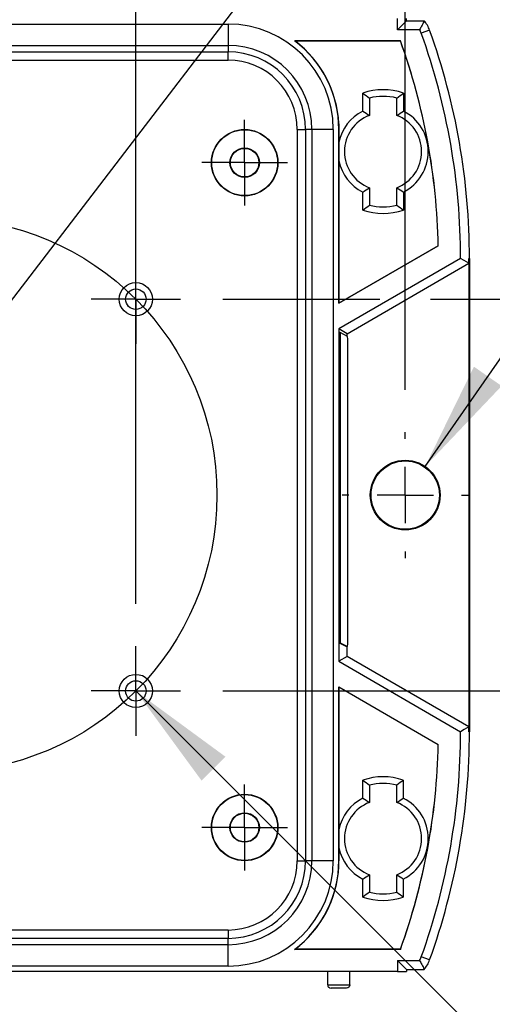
# Model space of a CAD drawing. Header units: millimetres. Extents: x 19 to 819, y 19 to 629.
# Tile 9 of 18: x 192 to 235, y 285 to 373. Entities that reach past the tile are written whole.
import ezdxf

# ---------------------------------------------------------------- set-up
doc = ezdxf.new("R2010")
doc.units = ezdxf.units.MM
doc.header["$LTSCALE"] = 3
doc.linetypes.add('SLD-Center', pattern=[19.05, 15.24, -1.27, 1.27, -1.27])
doc.linetypes.add('SLD-Solid', pattern=[0])
doc.layers.add('CENTER', color=40, linetype='SLD-Center')
doc.layers.add('DIMENSIONS', color=140, linetype='SLD-Solid', lineweight=25)
doc.styles.add('SLDTEXTSTYLE0', font='TXT', dxfattribs={"width": 0.7})
doc.dimstyles.new('SLDDIMSTYLE0', dxfattribs={"dimtxt": 6.474023, "dimasz": 9.906, "dimexe": 0, "dimexo": 0.0625, "dimgap": 1.618506, "dimtad": 0, "dimtih": 1, "dimtoh": 1, "dimdec": 1, "dimrnd": 1e-09, "dimzin": 4, "dimdsep": 46, "dimtxsty": 'SLDTEXTSTYLE0', "dimsah": 1, "dimcen": 0, "dimadec": 0, "dimazin": 1, "dimtfac": 1, "dimtdec": 1, "dimtofl": 0, "dimtmove": 0, "dimatfit": 3, "dimfxl": 0, "dimfrac": 2, "dimtolj": 1, "dimtzin": 12, "dimarcsym": 0})
doc.dimstyles.new('SLDDIMSTYLE2', dxfattribs={"dimtxt": 6.474023, "dimasz": 9.906, "dimexe": 0, "dimexo": 0.0625, "dimgap": 1.618506, "dimtad": 0, "dimtih": 1, "dimtoh": 1, "dimdec": 1, "dimrnd": 1e-09, "dimzin": 4, "dimdsep": 46, "dimtxsty": 'SLDTEXTSTYLE0', "dimsah": 1, "dimcen": 0.09, "dimadec": 0, "dimazin": 1, "dimtfac": 1, "dimtdec": 1, "dimtofl": 0, "dimtmove": 0, "dimatfit": 3, "dimfxl": 0, "dimfrac": 2, "dimtolj": 1, "dimtzin": 12, "dimarcsym": 0})
doc.dimstyles.new('SLDDIMSTYLE3', dxfattribs={"dimtxt": 6.474023, "dimasz": 9.906, "dimexe": 0, "dimexo": 0.0625, "dimgap": 1.618506, "dimtad": 0, "dimtih": 1, "dimtoh": 1, "dimdec": 1, "dimrnd": 1e-09, "dimzin": 12, "dimdsep": 46, "dimtxsty": 'SLDTEXTSTYLE0', "dimsah": 1, "dimcen": 0, "dimadec": 0, "dimazin": 3, "dimtfac": 1, "dimtdec": 1, "dimtofl": 0, "dimtmove": 0, "dimatfit": 3, "dimfxl": 0, "dimfrac": 2, "dimtolj": 1, "dimtzin": 12, "dimarcsym": 0})
doc.dimstyles.new('SLDDIMSTYLE4', dxfattribs={"dimtxt": 6.474023, "dimasz": 9.906, "dimexe": 0, "dimexo": 0.0625, "dimgap": 1.618506, "dimtad": 0, "dimtih": 1, "dimtoh": 1, "dimdec": 1, "dimrnd": 1e-09, "dimzin": 12, "dimdsep": 46, "dimtxsty": 'SLDTEXTSTYLE0', "dimsah": 1, "dimcen": 0, "dimadec": 0, "dimazin": 3, "dimtfac": 1, "dimtdec": 1, "dimtofl": 0, "dimtmove": 0, "dimatfit": 3, "dimfxl": 0, "dimfrac": 2, "dimtolj": 1, "dimtzin": 12, "dimarcsym": 0})
doc.dimstyles.new('SLDDIMSTYLE5', dxfattribs={"dimtxt": 6.474023, "dimasz": 9.906, "dimexe": 0, "dimexo": 0.0625, "dimgap": 1.618506, "dimtad": 0, "dimtih": 1, "dimtoh": 1, "dimdec": 1, "dimrnd": 1e-09, "dimzin": 12, "dimdsep": 46, "dimtxsty": 'SLDTEXTSTYLE0', "dimsah": 1, "dimcen": 0.09, "dimadec": 0, "dimazin": 3, "dimtfac": 1, "dimtdec": 1, "dimtmove": 0, "dimatfit": 0, "dimfxl": 0, "dimfrac": 2, "dimtolj": 1, "dimtzin": 12, "dimarcsym": 0})

# ---------------------------------------------------------------- blocks, each defined once
blk = doc.blocks.new('_D')
at = {"layer": 'DIMENSIONS'}
for p, q in [((202.857, 312.812), (263.935, 251.733)), ((296.696, 266.28), (294.522, 266.28)), ((294.522, 266.28), (294.522, 255.99)), ((315.935, 266.28), (318.109, 266.28)), ((318.109, 266.28), (318.109, 255.99)), ((294.522, 255.99), (296.696, 255.99)), ((318.109, 255.99), (315.935, 255.99)), ((263.935, 251.733), (280.604, 251.733))]:
    blk.add_line(p, q, dxfattribs=at)
blk.add_solid([(202.857, 312.812), (208.784, 304.729), (210.939, 306.885)], dxfattribs=at)
at = {"layer": 'DIMENSIONS', "char_height": 6.35, "attachment_point": 1, "style": 'SLDTEXTSTYLE0'}
for s, insert in [('%%c', (291.809, 275.915)), ('50.0', (301.584, 275.915)), ('1.97', (296.696, 264.176)), ('DRILLING', (285.366, 252.437)), ('PATTERN', (286.86, 242.148))]:
    blk.add_mtext(s, dxfattribs=dict(at, insert=insert))
blk = doc.blocks.new('_D_3')
at = {"layer": 'DIMENSIONS'}
for p, q in [((183.65, 337.636), (260.513, 438.044)), ((260.513, 438.044), (277.182, 438.044))]:
    blk.add_line(p, q, dxfattribs=at)
blk.add_solid([(183.65, 337.636), (190.881, 344.575), (188.461, 346.428)], dxfattribs=at)
at = {"layer": 'DIMENSIONS', "char_height": 6.35, "attachment_point": 1, "style": 'SLDTEXTSTYLE0'}
for s, insert in [('M20', (297.361, 446.229)), ('KNOCKOUT', (281.944, 435.94))]:
    blk.add_mtext(s, dxfattribs=dict(at, insert=insert))
blk = doc.blocks.new('_D_4')
at = {"layer": 'DIMENSIONS'}
for p, q in [((129.179, 339.989), (129.179, 604.514)), ((227.179, 339.989), (227.179, 604.514)), ((129.179, 594.989), (166.791, 594.989)), ((175.563, 594.989), (173.389, 594.989)), ((173.389, 594.989), (173.389, 584.7)), ((194.801, 594.989), (196.975, 594.989)), ((196.975, 594.989), (196.975, 584.7)), ((227.179, 594.989), (203.573, 594.989)), ((173.389, 584.7), (175.563, 584.7)), ((196.975, 584.7), (194.801, 584.7))]:
    blk.add_line(p, q, dxfattribs=at)
for points in [[(129.179, 594.989), (139.085, 593.465), (139.085, 596.513)], [(227.179, 594.989), (217.273, 596.513), (217.273, 593.465)]]:
    blk.add_solid(points, dxfattribs=at)
at = {"layer": 'DIMENSIONS', "char_height": 6.35, "attachment_point": 1, "style": 'SLDTEXTSTYLE0'}
for s, insert in [('98.0', (175.563, 604.624)), ('3.86', (175.563, 592.886))]:
    blk.add_mtext(s, dxfattribs=dict(at, insert=insert))
blk = doc.blocks.new('_D_6')
at = {"layer": 'DIMENSIONS'}
for p, q in [((296.696, 402.751), (294.522, 402.751)), ((294.522, 402.751), (294.522, 392.462)), ((315.935, 402.751), (318.109, 402.751)), ((318.109, 402.751), (318.109, 392.462)), ((228.978, 333.075), (270.917, 393.35)), ((270.917, 393.35), (287.586, 393.35)), ((294.522, 392.462), (296.696, 392.462)), ((318.109, 392.462), (315.935, 392.462))]:
    blk.add_line(p, q, dxfattribs=at)
blk.add_solid([(228.978, 333.075), (235.887, 340.336), (233.385, 342.077)], dxfattribs=at)
at = {"layer": 'DIMENSIONS', "char_height": 6.35, "attachment_point": 1, "style": 'SLDTEXTSTYLE0'}
for s, insert in [('%%c', (294.502, 412.386)), ('6.3', (304.277, 412.386)), ('0.25', (296.696, 400.648)), ('X2', (300.724, 388.909))]:
    blk.add_mtext(s, dxfattribs=dict(at, insert=insert))
blk = doc.blocks.new('_D_7')
at = {"layer": 'DIMENSIONS'}
for p, q in [((167.502, 320.662), (167.502, 578.987)), ((202.857, 320.662), (202.857, 578.987)), ((167.502, 569.462), (148.452, 569.462)), ((175.563, 569.462), (173.389, 569.462)), ((173.389, 569.462), (173.389, 559.173)), ((194.801, 569.462), (196.975, 569.462)), ((196.975, 569.462), (196.975, 559.173)), ((202.857, 569.462), (221.907, 569.462)), ((173.389, 559.173), (175.563, 559.173)), ((196.975, 559.173), (194.801, 559.173))]:
    blk.add_line(p, q, dxfattribs=at)
for points in [[(167.502, 569.462), (157.596, 570.986), (157.596, 567.938)], [(202.857, 569.462), (212.763, 567.938), (212.763, 570.986)]]:
    blk.add_solid(points, dxfattribs=at)
at = {"layer": 'DIMENSIONS', "char_height": 6.35, "attachment_point": 1, "style": 'SLDTEXTSTYLE0'}
for s, insert in [('35.4', (175.563, 579.097)), ('1.39', (175.563, 567.358))]:
    blk.add_mtext(s, dxfattribs=dict(at, insert=insert))
blk = doc.blocks.new('_D_8')
at = {"layer": 'DIMENSIONS'}
for p, q in [((280.982, 348.167), (280.982, 367.217)), ((210.707, 348.167), (224.893, 348.167)), ((229.465, 348.167), (237.193, 348.167)), ((241.765, 348.167), (290.507, 348.167)), ((271.363, 330.618), (269.189, 330.618)), ((269.189, 330.618), (269.189, 320.328)), ((290.601, 330.618), (292.775, 330.618)), ((292.775, 330.618), (292.775, 320.328)), ((269.189, 320.328), (271.363, 320.328)), ((292.775, 320.328), (290.601, 320.328)), ((210.707, 312.812), (290.507, 312.812)), ((280.982, 312.812), (280.982, 293.762))]:
    blk.add_line(p, q, dxfattribs=at)
for points in [[(280.982, 348.167), (282.506, 358.073), (279.458, 358.073)], [(280.982, 312.812), (279.458, 302.906), (282.506, 302.906)]]:
    blk.add_solid(points, dxfattribs=at)
at = {"layer": 'DIMENSIONS', "char_height": 6.35, "attachment_point": 1, "style": 'SLDTEXTSTYLE0'}
for s, insert in [('35.4', (271.363, 340.253)), ('1.39', (271.363, 328.514))]:
    blk.add_mtext(s, dxfattribs=dict(at, insert=insert))
blk = doc.blocks.new('SW_CENTERMARKSYMBOL_15')
at = {"layer": 'CENTER', "color": 0}
for p, q in [((0, 5.08), (0, 5.69)), ((0, 0), (0, 2.54)), ((-5.08, 0), (-5.69, 0)), ((0, 0), (-2.54, 0)), ((0, 0), (0, -2.54)), ((0, 0), (2.54, 0)), ((5.08, 0), (5.69, 0)), ((0, -5.08), (0, -5.69))]:
    blk.add_line(p, q, dxfattribs=at)
blk = doc.blocks.new('SW_CENTERMARKSYMBOL_18')
at = {"layer": 'CENTER', "color": 0}
for p, q in [((0, 2.54), (0, 3.868)), ((0, 0), (0, 2.54)), ((-2.54, 0), (-3.868, 0)), ((0, 0), (-2.54, 0)), ((0, 0), (0, -2.54)), ((0, 0), (2.54, 0)), ((2.54, 0), (3.868, 0)), ((0, -2.54), (0, -3.868))]:
    blk.add_line(p, q, dxfattribs=at)
blk = doc.blocks.new('SW_CENTERMARKSYMBOL_19')
at = {"layer": 'CENTER', "color": 0}
for p, q in [((0, 2.54), (0, 3.868)), ((0, 0), (0, 2.54)), ((-2.54, 0), (-3.868, 0)), ((0, 0), (-2.54, 0)), ((0, 0), (0, -2.54)), ((0, 0), (2.54, 0)), ((2.54, 0), (3.868, 0)), ((0, -2.54), (0, -3.868))]:
    blk.add_line(p, q, dxfattribs=at)
blk = doc.blocks.new('SW_CENTERMARKSYMBOL_23')
at = {"layer": 'CENTER', "color": 0}
for p, q in [((0, 2.54), (0, 4.04)), ((0, 0), (0, 2.54)), ((-2.54, 0), (-4.04, 0)), ((0, 0), (-2.54, 0)), ((0, 0), (0, -2.54)), ((0, 0), (2.54, 0)), ((2.54, 0), (4.04, 0)), ((0, -2.54), (0, -4.04))]:
    blk.add_line(p, q, dxfattribs=at)
blk = doc.blocks.new('SW_CENTERMARKSYMBOL_24')
at = {"layer": 'CENTER', "color": 0}
for p, q in [((0, 2.54), (0, 4.04)), ((0, 0), (0, 2.54)), ((-2.54, 0), (-4.04, 0)), ((0, 0), (-2.54, 0)), ((0, 0), (0, -2.54)), ((0, 0), (2.54, 0)), ((2.54, 0), (4.04, 0)), ((0, -2.54), (0, -4.04))]:
    blk.add_line(p, q, dxfattribs=at)

msp = doc.modelspace()

# ---------------------------------------------------------------- linework, layer by layer
for p, q in [((226.479, 372.489), (226.479, 373.489)), ((226.479, 372.489), (227.282, 373.292)), ((227.282, 373.292), (227.282, 373.489)), ((227.282, 373.292), (228.896, 373.292)), ((145.179, 372.994), (211.179, 372.994)), ((211.179, 372.994), (211.179, 371.063)), ((228.481, 372.489), (226.479, 372.489)), ((229.387, 372.439), (228.631, 372.167)), ((217.179, 371.489), (226.749, 371.489)), ((226.751, 371.472), (217.231, 371.472)), ((226.751, 371.472), (226.749, 371.489)), ((145.179, 371.063), (211.179, 371.063)), ((211.179, 371.063), (211.179, 370.489)), ((145.179, 370.489), (211.179, 370.489)), ((145.179, 369.739), (211.179, 369.739)), ((211.179, 369.739), (211.179, 370.489)), ((223.347, 365.138), (223.347, 366.763)), ((223.944, 366.319), (223.944, 364.748)), ((226.414, 364.748), (226.414, 366.319)), ((227.012, 366.763), (227.012, 365.138)), ((217.429, 363.489), (218.179, 363.489)), ((217.429, 363.489), (217.429, 297.489)), ((218.753, 363.489), (218.179, 363.489)), ((218.179, 363.489), (218.179, 297.489)), ((220.684, 363.489), (218.753, 363.489)), ((218.753, 363.489), (218.753, 297.489)), ((220.684, 363.489), (220.684, 297.489)), ((221.179, 363.489), (221.179, 347.799)), ((221.184, 362.327), (221.184, 364.001)), ((221.184, 347.806), (221.184, 360.651)), ((223.944, 358.23), (223.944, 356.66)), ((226.414, 356.66), (226.414, 358.23)), ((223.347, 356.216), (223.347, 357.841)), ((227.012, 357.841), (227.012, 356.216)), ((230.168, 352.988), (221.179, 347.799)), ((221.184, 347.806), (230.163, 352.991)), ((230.163, 352.991), (230.168, 352.988)), ((232.179, 351.84), (221.179, 345.489)), ((221.93, 345.056), (232.928, 351.406)), ((232.982, 351.84), (232.93, 351.84)), ((232.93, 351.84), (232.93, 309.139)), ((232.982, 351.84), (232.982, 309.139)), ((221.184, 347.806), (221.179, 347.799)), ((221.179, 345.489), (221.179, 315.489)), ((221.93, 345.056), (221.179, 345.489)), ((221.317, 345.147), (221.217, 345.147)), ((221.98, 344.816), (221.317, 345.147)), ((221.93, 344.841), (221.93, 345.056)), ((221.199, 344.156), (221.195, 318.157)), ((221.299, 344.156), (221.199, 344.156)), ((221.299, 344.156), (221.295, 318.157)), ((221.993, 317.808), (221.997, 343.807)), ((221.295, 318.157), (221.195, 318.157)), ((221.312, 317.148), (221.213, 317.148)), ((221.213, 317.148), (221.876, 316.817)), ((221.312, 317.148), (221.976, 316.817)), ((221.876, 316.817), (221.976, 316.817)), ((221.976, 316.817), (221.876, 316.817)), ((221.93, 315.923), (221.93, 316.817)), ((221.93, 315.923), (221.179, 315.489)), ((221.179, 315.489), (232.179, 309.139)), ((232.928, 309.573), (221.93, 315.923)), ((221.179, 313.18), (230.168, 307.99)), ((221.179, 313.18), (221.179, 297.489)), ((221.179, 313.18), (221.184, 313.172)), ((221.184, 300.314), (221.184, 313.172)), ((221.184, 313.172), (230.163, 307.988)), ((232.982, 309.139), (232.93, 309.139)), ((230.163, 307.988), (230.168, 307.99)), ((223.349, 303.136), (223.349, 304.761)), ((223.944, 304.319), (223.944, 302.748)), ((226.414, 302.748), (226.414, 304.319)), ((227.009, 304.761), (227.009, 303.136)), ((221.184, 296.977), (221.184, 298.664)), ((217.429, 297.489), (218.179, 297.489)), ((218.753, 297.489), (218.179, 297.489)), ((220.684, 297.489), (218.753, 297.489)), ((223.944, 296.23), (223.944, 294.66)), ((226.414, 294.66), (226.414, 296.23)), ((223.349, 294.218), (223.349, 295.843)), ((227.009, 295.843), (227.009, 294.218)), ((211.179, 291.24), (145.179, 291.24)), ((211.179, 291.24), (211.179, 290.489)), ((211.179, 290.489), (145.179, 290.489)), ((211.179, 289.916), (145.179, 289.916)), ((211.179, 289.916), (211.179, 290.489)), ((211.179, 287.984), (211.179, 289.916)), ((226.749, 289.489), (217.179, 289.489)), ((226.751, 289.507), (217.231, 289.507)), ((226.751, 289.507), (226.749, 289.489)), ((229.387, 288.54), (228.631, 288.812)), ((211.179, 287.984), (145.179, 287.984)), ((226.479, 288.489), (228.481, 288.489)), ((226.479, 288.489), (226.479, 287.489)), ((226.479, 288.489), (227.282, 287.686)), ((226.479, 287.489), (129.879, 287.489)), ((220.184, 286.288), (220.179, 287.489)), ((222.174, 286.288), (222.179, 287.489)), ((226.479, 287.489), (227.282, 287.489)), ((227.282, 287.686), (228.896, 287.686)), ((227.282, 287.686), (227.282, 287.489)), ((220.184, 286.288), (222.174, 286.288)), ((221.874, 285.989), (220.484, 285.989))]:
    msp.add_line(p, q)
at = {"flags": 128}
for points in [[(232.928, 351.406), (232.509, 351.649), (232.179, 351.84)], [(232.928, 309.573), (232.509, 309.329), (232.179, 309.139)]]:
    msp.add_lwpolyline(points, dxfattribs=at)
for centre, radius in [((212.679, 360.489), 3), ((212.679, 360.489), 2.972), ((212.679, 360.489), 1.328), ((212.679, 360.489), 1.291), ((202.857, 348.167), 1.5), ((202.857, 348.167), 0.923), ((227.179, 330.489), 3.15), ((227.179, 330.489), 3.084), ((202.857, 312.812), 1.5), ((202.857, 312.812), 0.923), ((212.679, 300.489), 3), ((212.679, 300.489), 2.972), ((212.679, 300.489), 1.328), ((212.679, 300.489), 1.291)]:
    msp.add_circle(centre, radius)
for centre, radius, start, end in [((226.749, 371.489), 2.803, 19.80246, 40.03316), ((211.179, 363.489), 9.505, 0, 90), ((226.749, 371.489), 2, 19.80246, 30), ((172.179, 351.84), 60.803, 0, 19.80246), ((211.179, 363.489), 10, 0, 53.1301), ((211.179, 363.489), 10.017, 2.92957, 52.83163), ((172.179, 351.84), 58, 1.13427, 19.80246), ((172.179, 351.84), 57.996, 1.13682, 19.78569), ((172.179, 351.84), 60, 0, 19.80246), ((211.179, 363.489), 7.573, 0, 90), ((211.179, 363.489), 7, 0, 90), ((211.179, 363.489), 6.249, 0, 90), ((225.179, 361.489), 5.583, 70.83659, 109.16341), ((225.179, 361.489), 4.985, 75.65462, 104.34538), ((225.179, 361.489), 4.083, 116.67143, 168.15649), ((225.179, 361.489), 3.485, 110.75694, 249.24306), ((225.179, 361.489), 3.485, 290.75694, 69.24306), ((225.179, 361.489), 4.083, 296.67143, 63.32857), ((225.179, 361.489), 4.083, 191.84351, 243.32857), ((225.179, 361.489), 4.985, 255.65462, 284.34538), ((225.179, 361.489), 5.583, 250.83659, 289.16341), ((172.179, 351.84), 60.751, 359.59045, 0), ((235.079, 344.405), 13.882, 176.93615, 181.02893), ((235.179, 344.405), 13.882, 176.93615, 181.02893), ((207.196, 344.058), 14.803, 359.02978, 2.9353), ((235.996, 317.907), 14.803, 179.02978, 182.9353), ((236.096, 317.907), 14.803, 179.02978, 182.9353), ((208.114, 317.559), 13.882, 356.93615, 1.02893), ((172.179, 309.139), 60.751, 0, 0.40955), ((172.179, 309.139), 60, 340.19754, 0), ((172.179, 309.139), 60.803, 340.19754, 0), ((172.179, 309.139), 58, 340.19754, 358.86573), ((172.179, 309.139), 57.996, 340.21431, 358.86318), ((225.179, 299.489), 5.58, 70.85558, 109.14442), ((225.179, 299.489), 4.985, 75.65452, 104.34548), ((225.179, 299.489), 4.08, 116.6489, 168.33195), ((225.179, 299.489), 4.08, 296.6489, 63.3511), ((225.179, 299.489), 3.485, 110.75707, 249.24293), ((225.179, 299.489), 3.485, 290.75707, 69.24293), ((225.179, 299.489), 4.08, 191.66805, 243.3511), ((211.179, 297.489), 7.573, 270, 0), ((211.179, 297.489), 7, 270, 0), ((211.179, 297.489), 9.505, 270, 0), ((211.179, 297.489), 6.249, 270, 0), ((211.179, 297.489), 10, 306.8699, 0), ((211.179, 297.489), 10.017, 307.16837, 357.07043), ((225.179, 299.489), 5.58, 250.85558, 289.14442), ((225.179, 299.489), 4.985, 255.65452, 284.34548), ((226.749, 289.489), 2, 330, 340.19754), ((226.749, 289.489), 2.803, 319.96684, 340.19754)]:
    msp.add_arc(centre, radius, start, end)
for points, knots in [([(228.896, 373.292), (228.881, 373.26), (228.866, 373.228), (228.85, 373.196), (228.789, 373.068), (228.726, 372.94), (228.658, 372.812), (228.602, 372.704), (228.543, 372.597), (228.481, 372.489)], [0, 0, 0, 0, 0.00550971, 0.00550971, 0.00550971, 0.02754854, 0.02754854, 0.02754854, 0.04600888, 0.04600888, 0.04600888, 0.04600888]), ([(221.184, 364.001), (221.183, 363.983), (221.183, 363.948), (221.182, 363.891), (221.181, 363.835), (221.181, 363.778), (221.18, 363.722), (221.18, 363.666), (221.179, 363.609), (221.179, 363.551), (221.179, 363.509), (221.179, 363.489)], [0, 0, 0, 0, 0.186355, 0.352377, 0.498303, 0.624481, 0.73145, 0.820105, 0.892023, 0.950163, 1, 1, 1, 1]), ([(221.184, 360.651), (221.184, 360.722), (221.184, 360.861), (221.184, 361.07), (221.184, 361.279), (221.184, 361.557), (221.184, 361.909), (221.184, 362.187), (221.184, 362.327)], [0, 0, 0, 0, 0.126773, 0.251937, 0.375806, 0.498707, 0.746586, 1, 1, 1, 1]), ([(221.184, 298.664), (221.184, 298.733), (221.184, 298.87), (221.184, 299.077), (221.184, 299.282), (221.184, 299.556), (221.184, 299.903), (221.184, 300.176), (221.184, 300.314)], [0, 0, 0, 0, 0.126731, 0.251883, 0.37577, 0.498712, 0.746644, 1, 1, 1, 1]), ([(221.184, 296.977), (221.183, 296.996), (221.183, 297.031), (221.182, 297.088), (221.181, 297.144), (221.181, 297.2), (221.18, 297.257), (221.18, 297.313), (221.179, 297.369), (221.179, 297.428), (221.179, 297.47), (221.179, 297.489)], [0, 0, 0, 0, 0.186344, 0.352355, 0.498268, 0.624431, 0.731389, 0.820036, 0.891957, 0.950116, 1, 1, 1, 1]), ([(228.481, 288.489), (228.515, 288.43), (228.585, 288.307), (228.687, 288.114), (228.792, 287.905), (228.86, 287.761), (228.896, 287.686)], [0, 0, 0, 0, 0.221313, 0.461751, 0.721313, 1, 1, 1, 1]), ([(220.184, 286.288), (220.185, 286.253), (220.191, 286.215), (220.221, 286.141), (220.243, 286.106), (220.331, 286.018), (220.414, 285.989), (220.484, 285.989)], [0, 0, 0, 0, 0.25, 0.25, 0.5, 0.5, 1, 1, 1, 1]), ([(222.174, 286.288), (222.174, 286.253), (222.167, 286.215), (222.138, 286.141), (222.115, 286.106), (222.027, 286.018), (221.944, 285.989), (221.874, 285.989)], [0, 0, 0, 0, 0.25, 0.25, 0.5, 0.5, 1, 1, 1, 1])]:
    msp.add_open_spline(points, degree=3, knots=knots)
for points in [[(217.179, 371.489), (217.197, 371.484), (217.214, 371.478), (217.231, 371.472)], [(223.347, 366.763), (223.548, 366.62), (223.747, 366.472), (223.944, 366.319)], [(226.414, 366.319), (226.612, 366.472), (226.811, 366.62), (227.012, 366.763)], [(223.347, 365.138), (223.548, 365.014), (223.747, 364.884), (223.944, 364.748)], [(226.414, 364.748), (226.611, 364.884), (226.811, 365.014), (227.012, 365.138)], [(223.347, 357.841), (223.548, 357.965), (223.747, 358.094), (223.944, 358.23)], [(226.414, 358.23), (226.611, 358.094), (226.811, 357.965), (227.012, 357.841)], [(223.347, 356.216), (223.548, 356.359), (223.747, 356.507), (223.944, 356.66)], [(226.414, 356.66), (226.612, 356.507), (226.811, 356.359), (227.012, 356.216)], [(223.349, 304.761), (223.549, 304.618), (223.748, 304.472), (223.944, 304.319)], [(227.009, 304.761), (226.809, 304.618), (226.611, 304.472), (226.414, 304.319)], [(223.349, 303.136), (223.549, 303.012), (223.748, 302.884), (223.944, 302.748)], [(226.414, 302.748), (226.611, 302.884), (226.809, 303.012), (227.009, 303.136)], [(223.349, 295.843), (223.549, 295.966), (223.748, 296.095), (223.944, 296.23)], [(226.414, 296.23), (226.611, 296.095), (226.809, 295.966), (227.009, 295.843)], [(223.944, 294.66), (223.748, 294.507), (223.549, 294.36), (223.349, 294.218)], [(226.414, 294.66), (226.611, 294.507), (226.809, 294.36), (227.009, 294.218)], [(217.231, 289.507), (217.214, 289.501), (217.197, 289.495), (217.179, 289.489)]]:
    msp.add_open_spline(points, degree=3)
at = {"layer": 'CENTER', "linetype": 'SLD-Center'}
msp.add_circle((185.179, 330.489), 25, dxfattribs=at)

# ---------------------------------------------------------------- block references
at = {"layer": 'CENTER'}
for name, p in [('SW_CENTERMARKSYMBOL_18', (212.679, 360.489)), ('SW_CENTERMARKSYMBOL_23', (202.857, 348.167)), ('SW_CENTERMARKSYMBOL_15', (227.179, 330.489)), ('SW_CENTERMARKSYMBOL_24', (202.857, 312.812)), ('SW_CENTERMARKSYMBOL_19', (212.679, 300.489))]:
    msp.add_blockref(name, p, dxfattribs=at)

# ---------------------------------------------------------------- dimensions: what is measured, and where the dimension line sits
at = {"layer": 'DIMENSIONS'}
for base, p1, p2, dimstyle, picture, middle in [((227.179, 594.989), (129.179, 336.179), (227.179, 336.179), 'SLDDIMSTYLE2', '_D_4', (185.182, 594.989)), ((202.857, 569.462), (167.502, 316.852), (202.857, 316.852), 'SLDDIMSTYLE5', '_D_7', (185.182, 569.462))]:
    dim = msp.add_linear_dim(base=base, p1=p1, p2=p2, dimstyle=dimstyle, dxfattribs=at)
    dim.commit()
    dim.dimension.update_dxf_attribs({"geometry": picture, "text_midpoint": middle, "dimtype": 160})
dim = msp.add_diameter_dim_2p(p1=(172.709, 323.343), p2=(183.65, 337.636), text='M20\\PKNOCKOUT', dimstyle='SLDDIMSTYLE3', override={"dimpost": '<>'}, dxfattribs=at)
dim.commit()
dim.dimension.update_dxf_attribs({"geometry": '_D_3', "text_midpoint": (306.315, 438.044), "dimtype": 163})
for p1, p2, text, dimstyle, picture, middle in [((225.38, 327.904), (228.978, 333.075), '<>\\PX2', 'SLDDIMSTYLE4', '_D_6', (306.315, 396.695)), ((167.502, 348.167), (202.857, 312.812), '<>\\PDRILLING\\PPATTERN', 'SLDDIMSTYLE0', '_D', (306.315, 255.079))]:
    dim = msp.add_diameter_dim_2p(p1=p1, p2=p2, text=text, dimstyle=dimstyle, dxfattribs=at)
    dim.commit()
    dim.dimension.update_dxf_attribs({"geometry": picture, "text_midpoint": middle, "dimtype": 163})
dim = msp.add_linear_dim(base=(280.982, 312.812), p1=(206.897, 348.167), p2=(206.897, 312.812), angle=90, dimstyle='SLDDIMSTYLE5', dxfattribs=at)
dim.commit()
dim.dimension.update_dxf_attribs({"geometry": '_D_8', "text_midpoint": (280.982, 330.618), "dimtype": 160})

doc.saveas('drawing.dxf')
